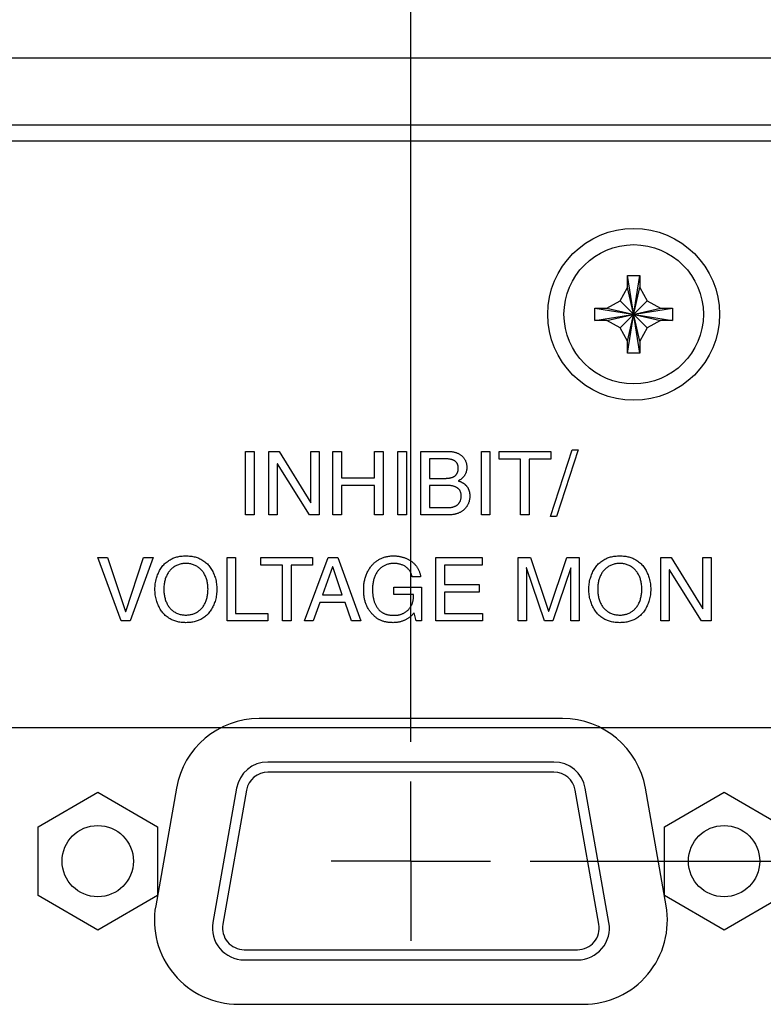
# Model space of a CAD drawing. Header units: inches. Extents: x 0 to 34, y 0 to 22.
# Tile 56 of 76: x 26.7 to 27.8, y 5.8 to 7.4. Entities that reach past the tile are written whole.
import ezdxf

# ---------------------------------------------------------------- set-up
doc = ezdxf.new("R2010")
doc.units = ezdxf.units.IN
doc.header["$LTSCALE"] = 1.87
doc.header["$MEASUREMENT"] = 0
doc.linetypes.add('CENTER', pattern=[0.6, 0.375, -0.075, 0.075, -0.075])
doc.layers.get('0').update_dxf_attribs({"linetype": 'CONTINUOUS'})
for name, color, linetype in [('DATUMCURVES', 7, 'CONTINUOUS'), ('DEFAULT_1', 7, 'CENTER'), ('DIMENSIONS', 7, 'CONTINUOUS')]:
    doc.layers.add(name, color=color, linetype=linetype)
doc.styles.get("Standard").update_dxf_attribs({"font": 'txt', "width": 0.8})
doc.dimstyles.new('DIMSTYLE_2', dxfattribs={"dimtxt": 0.125, "dimasz": 0.18, "dimexe": 0.18, "dimexo": 0.0625, "dimgap": 0.09, "dimtad": 0, "dimtih": 1, "dimtoh": 1, "dimzin": 4, "dimdsep": 46, "dimtxsty": 'STANDARD', "dimblk": '_FILLED', "dimblk1": '_FILLED', "dimblk2": '_FILLED', "dimcen": 0.09, "dimadec": 0, "dimazin": 0, "dimtp": 0.01, "dimtm": 0.01, "dimtfac": 1, "dimtofl": 0, "dimtmove": 0, "dimatfit": 3, "dimldrblk": '_FILLED', "dimfxl": 1, "dimtolj": 1, "dimtzin": 4, "dimarcsym": 0})

# ---------------------------------------------------------------- blocks, each defined once
blk = doc.blocks.new('_FILLED')
at = {"color": 0, "linetype": 'BYBLOCK'}
blk.add_solid([(0, 0), (-1, 0.1736), (-1, -0.1736)], dxfattribs=at)
blk = doc.blocks.new('*D25')
at = {"layer": 'DIMENSIONS', "color": 2, "linetype": 'CONTINUOUS'}
for p, q in [((30.4223, 7.2984), (31.2795, 7.2984)), ((31.1545, 7.2984), (31.1545, 6.9289)), ((31.1545, 6.2455), (31.1545, 6.4914)), ((26.2053, 6.2455), (31.2795, 6.2455))]:
    blk.add_line(p, q, dxfattribs=at)
at = {"layer": 'DIMENSIONS', "color": 2, "linetype": 'CONTINUOUS', "xscale": 0.18, "yscale": 0.18, "zscale": 0.18}
for p, rotation in [((31.1545, 7.2984), 90), ((31.1545, 6.2455), 270)]:
    blk.add_blockref('_FILLED', p, dxfattribs=dict(at, rotation=rotation))
at = {"layer": 'DIMENSIONS', "color": 2, "linetype": 'CONTINUOUS', "width": 0.8}
for s, p in [('1.05', (30.8545, 6.7414)), ('[', (30.8545, 6.5539)), (']', (31.3545, 6.5539)), ('26.7', (30.9545, 6.5539))]:
    blk.add_text(s, height=0.125, dxfattribs=at).set_placement(p)
blk = doc.blocks.new('*D29')
at = {"layer": 'DIMENSIONS', "color": 2, "linetype": 'CONTINUOUS'}
for p, q in [((26.1428, 6.308), (26.1428, 8.9234)), ((30.4598, 7.2609), (30.4598, 8.9234)), ((26.1428, 8.7984), (27.6476, 8.7984)), ((30.4598, 8.7984), (28.9976, 8.7984))]:
    blk.add_line(p, q, dxfattribs=at)
at = {"layer": 'DIMENSIONS', "color": 2, "linetype": 'CONTINUOUS', "xscale": 0.18, "yscale": 0.18, "zscale": 0.18, "rotation": 180}
blk.add_blockref('_FILLED', (26.1428, 8.7984), dxfattribs=at)
at = {"layer": 'DIMENSIONS', "color": 2, "linetype": 'CONTINUOUS', "xscale": 0.18, "yscale": 0.18, "zscale": 0.18}
blk.add_blockref('_FILLED', (30.4598, 8.7984), dxfattribs=at)
at = {"layer": 'DIMENSIONS', "color": 2, "linetype": 'CONTINUOUS', "width": 0.8}
for s, p in [('[', (28.2351, 8.7359)), (']', (28.8351, 8.7359)), ('4.32', (27.7101, 8.7359)), ('109.7', (28.3351, 8.7359))]:
    blk.add_text(s, height=0.125, dxfattribs=at).set_placement(p)
blk = doc.blocks.new('*D34')
at = {"layer": 'DIMENSIONS', "color": 2, "linetype": 'CONTINUOUS'}
for p, q in [((30.4223, 7.2984), (32.0848, 7.2984)), ((31.9598, 7.2984), (31.9598, 6.8759)), ((31.9598, 6.0355), (31.9598, 6.4384)), ((27.4554, 6.0355), (32.0848, 6.0355))]:
    blk.add_line(p, q, dxfattribs=at)
at = {"layer": 'DIMENSIONS', "color": 2, "linetype": 'CONTINUOUS', "xscale": 0.18, "yscale": 0.18, "zscale": 0.18}
for p, rotation in [((31.9598, 7.2984), 90), ((31.9598, 6.0355), 270)]:
    blk.add_blockref('_FILLED', p, dxfattribs=dict(at, rotation=rotation))
at = {"layer": 'DIMENSIONS', "color": 2, "linetype": 'CONTINUOUS', "width": 0.8}
for s, p in [('1.26', (31.6598, 6.6884)), ('[', (31.6598, 6.5009)), ('32.1', (31.7598, 6.5009)), (']', (32.1598, 6.5009))]:
    blk.add_text(s, height=0.125, dxfattribs=at).set_placement(p)
blk = doc.blocks.new('*D35')
at = {"layer": 'DIMENSIONS', "color": 2, "linetype": 'CONTINUOUS'}
for p, q in [((27.2678, 6.2231), (27.2678, 8.1734)), ((30.4598, 7.2609), (30.4598, 8.1734)), ((27.2678, 8.0484), (28.1831, 8.0484)), ((30.4598, 8.0484), (29.4331, 8.0484))]:
    blk.add_line(p, q, dxfattribs=at)
at = {"layer": 'DIMENSIONS', "color": 2, "linetype": 'CONTINUOUS', "xscale": 0.18, "yscale": 0.18, "zscale": 0.18, "rotation": 180}
blk.add_blockref('_FILLED', (27.2678, 8.0484), dxfattribs=at)
at = {"layer": 'DIMENSIONS', "color": 2, "linetype": 'CONTINUOUS', "xscale": 0.18, "yscale": 0.18, "zscale": 0.18}
blk.add_blockref('_FILLED', (30.4598, 8.0484), dxfattribs=at)
at = {"layer": 'DIMENSIONS', "color": 2, "linetype": 'CONTINUOUS', "width": 0.8}
for s, p in [('3.19', (28.2456, 7.9859)), ('[', (28.7706, 7.9859)), ('81.1', (28.8706, 7.9859)), (']', (29.2706, 7.9859))]:
    blk.add_text(s, height=0.125, dxfattribs=at).set_placement(p)

msp = doc.modelspace()

# ---------------------------------------------------------------- linework, layer by layer
at = {"color": 7, "linetype": 'CONTINUOUS'}
for p, q in [((25.8144, 7.29839), (30.35978, 7.29839)), ((30.34482, 7.19239), (25.65708, 7.19239)), ((27.60832, 6.95526), (27.60835, 6.95586)), ((27.60832, 6.93701), (27.60832, 6.95526)), ((27.60835, 6.83416), (27.6273, 6.95586)), ((27.6273, 6.83416), (27.60835, 6.95586)), ((27.6273, 6.95586), (27.62732, 6.95526)), ((27.62732, 6.95526), (27.62732, 6.93701)), ((27.59643, 6.9164), (27.60832, 6.93701)), ((27.60832, 6.85301), (27.62732, 6.93701)), ((27.62732, 6.85301), (27.60832, 6.93701)), ((27.62732, 6.93701), (27.63922, 6.9164)), ((27.55697, 6.90449), (27.55757, 6.90451)), ((27.55697, 6.90449), (27.67867, 6.88553)), ((27.55697, 6.88553), (27.67867, 6.90449)), ((27.55757, 6.90451), (27.57582, 6.90451)), ((27.57582, 6.90451), (27.59643, 6.9164)), ((27.57582, 6.90451), (27.65982, 6.88551)), ((27.57582, 6.88551), (27.65982, 6.90451)), ((27.59643, 6.87361), (27.63922, 6.9164)), ((27.59643, 6.9164), (27.63922, 6.87361)), ((27.63922, 6.9164), (27.65982, 6.90451)), ((27.65982, 6.90451), (27.67808, 6.90451)), ((27.67808, 6.90451), (27.67867, 6.90449)), ((27.55757, 6.88551), (27.55697, 6.88553)), ((27.57582, 6.88551), (27.55757, 6.88551)), ((27.59643, 6.87361), (27.57582, 6.88551)), ((27.60832, 6.85301), (27.59643, 6.87361)), ((27.63922, 6.87361), (27.62732, 6.85301)), ((27.65982, 6.88551), (27.63922, 6.87361)), ((27.67808, 6.88551), (27.65982, 6.88551)), ((27.67867, 6.88553), (27.67808, 6.88551)), ((27.60832, 6.83475), (27.60832, 6.85301)), ((27.62732, 6.85301), (27.62732, 6.83475)), ((27.60835, 6.83416), (27.60832, 6.83475)), ((27.62732, 6.83475), (27.6273, 6.83416)), ((27.49252, 6.19135), (27.0431, 6.19135)), ((27.49252, 6.17535), (27.0431, 6.17535)), ((26.99386, 6.15004), (26.95666, 5.93904)), ((27.00962, 6.14726), (26.97241, 5.93626)), ((27.5632, 5.93625), (27.526, 6.14725)), ((27.57896, 5.93903), (27.54176, 6.15003)), ((26.68206, 6.08965), (26.77581, 6.14377)), ((26.77581, 6.14377), (26.86956, 6.08965)), ((27.66606, 6.08963), (27.75981, 6.14376)), ((27.75981, 6.14376), (27.85356, 6.08963)), ((26.68206, 5.9814), (26.68206, 6.08965)), ((26.86956, 6.08965), (26.86956, 5.98139)), ((27.66606, 5.98138), (27.66606, 6.08963)), ((26.77581, 5.92727), (26.68206, 5.9814)), ((26.86956, 5.98139), (26.77581, 5.92727)), ((27.75981, 5.92725), (27.66606, 5.98138)), ((27.85356, 5.98138), (27.75981, 5.92725)), ((27.00589, 5.89635), (27.52972, 5.89635)), ((27.00589, 5.88035), (27.52972, 5.88035))]:
    msp.add_line(p, q, dxfattribs=at)
at = {"color": 3, "linetype": 'CONTINUOUS'}
for p, q in [((30.28683, 7.16697), (25.64251, 7.16704)), ((27.50619, 6.25951), (27.02943, 6.25952)), ((26.89944, 6.15044), (26.86681, 5.96544)), ((27.6688, 5.96543), (27.63619, 6.15043)), ((26.99681, 5.81052), (27.53881, 5.81051))]:
    msp.add_line(p, q, dxfattribs=at)
at = {"color": 7, "linetype": 'CONTINUOUS'}
for points in [[(27.60835, 6.95586), (27.61465, 6.95599), (27.62099, 6.95599), (27.6273, 6.95586)], [(27.55682, 6.89501), (27.55684, 6.89818), (27.55689, 6.90134), (27.55697, 6.90449)], [(27.67867, 6.90449), (27.67876, 6.90134), (27.67881, 6.89818), (27.67882, 6.89501)], [(27.55697, 6.88553), (27.55689, 6.88867), (27.55684, 6.89183), (27.55682, 6.89501)], [(27.67882, 6.89501), (27.67881, 6.89183), (27.67876, 6.88868), (27.67867, 6.88553)], [(27.6273, 6.83416), (27.62099, 6.83402), (27.61465, 6.83402), (27.60835, 6.83416)]]:
    msp.add_lwpolyline(points, dxfattribs=at)
for centre, radius in [((27.61782, 6.89501), 0.135), ((27.61782, 6.89501), 0.1095), ((26.77581, 6.03552), 0.056), ((27.75981, 6.03551), 0.056)]:
    msp.add_circle(centre, radius, dxfattribs=at)
at = {"color": 3, "linetype": 'CONTINUOUS'}
for centre, start, end in [((27.02943, 6.12752), 89.99914, 169.99914), ((27.50619, 6.12751), 9.99914, 89.99914), ((26.99681, 5.94252), 169.99914, 269.99914), ((27.53881, 5.94251), 269.99914, 9.99914)]:
    msp.add_arc(centre, 0.132, start, end, dxfattribs=at)
at = {"color": 7, "linetype": 'CONTINUOUS'}
for centre, radius, start, end in [((27.0431, 6.14135), 0.05, 89.99914, 169.99914), ((27.49252, 6.14135), 0.05, 9.99914, 89.99914), ((27.0431, 6.14135), 0.034, 89.99914, 169.99914), ((27.49252, 6.14135), 0.034, 9.99914, 89.99914), ((27.0059, 5.93035), 0.05, 169.99914, 269.99914), ((27.0059, 5.93035), 0.034, 169.99914, 269.99914), ((27.52972, 5.93035), 0.05, 269.99914, 9.99914), ((27.52972, 5.93035), 0.034, 269.99914, 9.99914)]:
    msp.add_arc(centre, radius, start, end, dxfattribs=at)
at = {"layer": 'DATUMCURVES', "color": 40, "linetype": 'CONTINUOUS'}
for p, q in [((27.00813, 6.57966), (27.00813, 6.67938)), ((27.00813, 6.67938), (27.0216, 6.67938)), ((27.0216, 6.67938), (27.0216, 6.57966)), ((27.04465, 6.57966), (27.04466, 6.67938)), ((27.04466, 6.67938), (27.06063, 6.67938)), ((27.06063, 6.67938), (27.11049, 6.59882)), ((27.11076, 6.59882), (27.11076, 6.67938)), ((27.11076, 6.67938), (27.12383, 6.67938)), ((27.12383, 6.67938), (27.12382, 6.57966)), ((27.14506, 6.57965), (27.14507, 6.67938)), ((27.14507, 6.67938), (27.15855, 6.67938)), ((27.15855, 6.67938), (27.15855, 6.63813)), ((27.21063, 6.63813), (27.21063, 6.67938)), ((27.21063, 6.67938), (27.2241, 6.67938)), ((27.2241, 6.67938), (27.2241, 6.57965)), ((27.24729, 6.57965), (27.24729, 6.67938)), ((27.24729, 6.67938), (27.26076, 6.67938)), ((27.26076, 6.67938), (27.26076, 6.57965)), ((27.28355, 6.57965), (27.28355, 6.67938)), ((27.28355, 6.67938), (27.32743, 6.67938)), ((27.37854, 6.57965), (27.37855, 6.67938)), ((27.37855, 6.67938), (27.39201, 6.67938)), ((27.39201, 6.67938), (27.39201, 6.57965)), ((27.40646, 6.66743), (27.40646, 6.67938)), ((27.40646, 6.67938), (27.48743, 6.67937)), ((27.48701, 6.57701), (27.52118, 6.68201)), ((27.48743, 6.67937), (27.48743, 6.66742)), ((27.53035, 6.68201), (27.49632, 6.57701)), ((27.52118, 6.68201), (27.53035, 6.68201)), ((27.05772, 6.66021), (27.05772, 6.57966)), ((27.05799, 6.66021), (27.05772, 6.66021)), ((27.10869, 6.57966), (27.05799, 6.66021)), ((27.29702, 6.66785), (27.29702, 6.63715)), ((27.32146, 6.66785), (27.29702, 6.66785)), ((27.4402, 6.66743), (27.40646, 6.66743)), ((27.4402, 6.57965), (27.4402, 6.66743)), ((27.45369, 6.66743), (27.45368, 6.57965)), ((27.48743, 6.66742), (27.45369, 6.66743)), ((27.15855, 6.63813), (27.21063, 6.63813)), ((27.15855, 6.62618), (27.15855, 6.57965)), ((27.21063, 6.62618), (27.15855, 6.62618)), ((27.21063, 6.57965), (27.21063, 6.62618)), ((27.29702, 6.63715), (27.32132, 6.63715)), ((27.29702, 6.62618), (27.29702, 6.59118)), ((27.32355, 6.62618), (27.29702, 6.62618)), ((27.11049, 6.59882), (27.11076, 6.59882)), ((27.0216, 6.57966), (27.00813, 6.57966)), ((27.05772, 6.57966), (27.04465, 6.57966)), ((27.12382, 6.57966), (27.10869, 6.57966)), ((27.15855, 6.57965), (27.14506, 6.57965)), ((27.2241, 6.57965), (27.21063, 6.57965)), ((27.26076, 6.57965), (27.24729, 6.57965)), ((27.32646, 6.57965), (27.28355, 6.57965)), ((27.29702, 6.59118), (27.32577, 6.59118)), ((27.39201, 6.57965), (27.37854, 6.57965)), ((27.45368, 6.57965), (27.4402, 6.57965)), ((27.49632, 6.57701), (27.48701, 6.57701)), ((26.81237, 6.41299), (26.77598, 6.51272)), ((26.77598, 6.51272), (26.79098, 6.51272)), ((26.79098, 6.51272), (26.81945, 6.42772)), ((26.81972, 6.42772), (26.84792, 6.51272)), ((26.86305, 6.51272), (26.82666, 6.41299)), ((26.84792, 6.51272), (26.86305, 6.51272)), ((26.97888, 6.41299), (26.97889, 6.51272)), ((26.97889, 6.51272), (26.99237, 6.51272)), ((26.99237, 6.51272), (26.99237, 6.42493)), ((27.03223, 6.50076), (27.03223, 6.51271)), ((27.03223, 6.51271), (27.1132, 6.51271)), ((27.06598, 6.50076), (27.03223, 6.50076)), ((27.06597, 6.41299), (27.06598, 6.50076)), ((27.07944, 6.50076), (27.07944, 6.41299)), ((27.1132, 6.50076), (27.07944, 6.50076)), ((27.10041, 6.41299), (27.13792, 6.51271)), ((27.1132, 6.51271), (27.1132, 6.50076)), ((27.13792, 6.51271), (27.1532, 6.51271)), ((27.1532, 6.51271), (27.18931, 6.41299)), ((27.30694, 6.41299), (27.30694, 6.51271)), ((27.30694, 6.51271), (27.37959, 6.51271)), ((27.32042, 6.50076), (27.32042, 6.47021)), ((27.37959, 6.50076), (27.32042, 6.50076)), ((27.37959, 6.51271), (27.37959, 6.50076)), ((27.43639, 6.41298), (27.43639, 6.51271)), ((27.43639, 6.51271), (27.45569, 6.51271)), ((27.45569, 6.51271), (27.48416, 6.4284)), ((27.48445, 6.4284), (27.51278, 6.51271)), ((27.51278, 6.51271), (27.53194, 6.51271)), ((27.53194, 6.51271), (27.53194, 6.41298)), ((27.66055, 6.41298), (27.66055, 6.51271)), ((27.66055, 6.51271), (27.67653, 6.51271)), ((27.67653, 6.51271), (27.72639, 6.43214)), ((27.72666, 6.43214), (27.72666, 6.5127)), ((27.72666, 6.5127), (27.73972, 6.5127)), ((27.73972, 6.5127), (27.73972, 6.41298)), ((27.14486, 6.49785), (27.1289, 6.45396)), ((27.14514, 6.49785), (27.14486, 6.49785)), ((27.15986, 6.45396), (27.14514, 6.49785)), ((27.44917, 6.49659), (27.44918, 6.49334)), ((27.44944, 6.49659), (27.44917, 6.49659)), ((27.44918, 6.49334), (27.44922, 6.48837)), ((27.44922, 6.48837), (27.44942, 6.47372)), ((27.4775, 6.41298), (27.44944, 6.49659)), ((27.51888, 6.49673), (27.49083, 6.41298)), ((27.51917, 6.49673), (27.51888, 6.49673)), ((27.51903, 6.48191), (27.51913, 6.48964)), ((27.51913, 6.48964), (27.51916, 6.49343)), ((27.51916, 6.49343), (27.51917, 6.49673)), ((27.67361, 6.49353), (27.67361, 6.41298)), ((27.67388, 6.49353), (27.67361, 6.49353)), ((27.72458, 6.41298), (27.67388, 6.49353)), ((27.28306, 6.48243), (27.27, 6.48243)), ((27.32042, 6.47021), (27.375, 6.47021)), ((27.375, 6.47021), (27.375, 6.45827)), ((27.44942, 6.47372), (27.44944, 6.47244)), ((27.44944, 6.47244), (27.44944, 6.47204)), ((27.44944, 6.47204), (27.44944, 6.41298)), ((27.51888, 6.47204), (27.51889, 6.47266)), ((27.51888, 6.41298), (27.51888, 6.47204)), ((27.51889, 6.47266), (27.51891, 6.47435)), ((27.51891, 6.47435), (27.51903, 6.48191)), ((27.1289, 6.45396), (27.15986, 6.45396)), ((27.24097, 6.4548), (27.24097, 6.46632)), ((27.24097, 6.46632), (27.28472, 6.46632)), ((27.27208, 6.4548), (27.24097, 6.4548)), ((27.28472, 6.46632), (27.28472, 6.41299)), ((27.32042, 6.45827), (27.32042, 6.42493)), ((27.375, 6.45827), (27.32042, 6.45827)), ((27.12472, 6.44201), (27.1143, 6.41299)), ((27.16473, 6.44201), (27.12472, 6.44201)), ((27.17459, 6.41299), (27.16473, 6.44201)), ((26.81945, 6.42772), (26.81972, 6.42772)), ((26.99237, 6.42493), (27.04292, 6.42493)), ((27.04292, 6.42493), (27.04292, 6.41299)), ((27.27598, 6.41299), (27.27278, 6.42591)), ((27.32042, 6.42493), (27.38055, 6.42493)), ((27.38055, 6.42493), (27.38055, 6.41298)), ((27.48416, 6.4284), (27.48445, 6.4284)), ((27.72639, 6.43214), (27.72666, 6.43214)), ((26.82666, 6.41299), (26.81237, 6.41299)), ((27.04292, 6.41299), (26.97888, 6.41299)), ((27.07944, 6.41299), (27.06597, 6.41299)), ((27.1143, 6.41299), (27.10041, 6.41299)), ((27.18931, 6.41299), (27.17459, 6.41299)), ((27.28472, 6.41299), (27.27598, 6.41299)), ((27.38055, 6.41298), (27.30694, 6.41299)), ((27.44944, 6.41298), (27.43639, 6.41298)), ((27.49083, 6.41298), (27.4775, 6.41298)), ((27.53194, 6.41298), (27.51888, 6.41298)), ((27.67361, 6.41298), (27.66055, 6.41298)), ((27.73972, 6.41298), (27.72458, 6.41298))]:
    msp.add_line(p, q, dxfattribs=at)
for points in [[(27.32743, 6.67938), (27.32858, 6.67936), (27.32971, 6.67932), (27.33081, 6.67924), (27.33189, 6.67913), (27.33295, 6.679), (27.33398, 6.67884), (27.33499, 6.67865), (27.33598, 6.67844), (27.33694, 6.67819), (27.33788, 6.67793), (27.33879, 6.67764), (27.33968, 6.67732), (27.34063, 6.67695), (27.34155, 6.67655), (27.34243, 6.67613), (27.34329, 6.67568), (27.34412, 6.67521), (27.34493, 6.67471), (27.3457, 6.6742), (27.34644, 6.67366), (27.34716, 6.67309), (27.34785, 6.67251), (27.34851, 6.67191), (27.3492, 6.67123), (27.34986, 6.67052), (27.35048, 6.6698), (27.35107, 6.66905), (27.35162, 6.66828), (27.35214, 6.66749), (27.35262, 6.66667), (27.35306, 6.66584), (27.35348, 6.66499), (27.35385, 6.66411), (27.35419, 6.66321), (27.35449, 6.6623), (27.35476, 6.66136), (27.35499, 6.6604), (27.35519, 6.65942), (27.35535, 6.65842), (27.35547, 6.65741), (27.35556, 6.65637), (27.35561, 6.65531), (27.35562, 6.65424), (27.35561, 6.65349), (27.35558, 6.65273), (27.35553, 6.65197), (27.35545, 6.6512), (27.35535, 6.65042), (27.35523, 6.64964), (27.35508, 6.64885), (27.35489, 6.64806), (27.35468, 6.64727), (27.35443, 6.64648), (27.35415, 6.64568), (27.35383, 6.64489), (27.35347, 6.64409), (27.35307, 6.6433), (27.35273, 6.64268), (27.35237, 6.64207), (27.35197, 6.64146), (27.35155, 6.64085), (27.3511, 6.64025), (27.35063, 6.63966), (27.35012, 6.63907), (27.34958, 6.6385), (27.349, 6.63793), (27.34846, 6.63743), (27.34789, 6.63693), (27.34729, 6.63645), (27.34667, 6.63598), (27.34601, 6.63551), (27.34533, 6.63506), (27.34462, 6.63463), (27.34387, 6.63421), (27.3431, 6.6338), (27.34229, 6.6334)], [(27.34216, 6.65326), (27.34215, 6.6538), (27.34213, 6.65434), (27.3421, 6.65486), (27.34205, 6.65538), (27.34199, 6.65588), (27.34191, 6.65638), (27.34182, 6.65686), (27.34172, 6.65734), (27.3416, 6.65781), (27.34147, 6.65826), (27.34132, 6.65871), (27.34116, 6.65915), (27.34099, 6.65957), (27.34079, 6.65999), (27.34059, 6.6604), (27.34036, 6.66079), (27.34012, 6.66118), (27.33988, 6.66154), (27.33963, 6.66188), (27.33936, 6.66222), (27.33907, 6.66255), (27.33878, 6.66287), (27.33846, 6.66318), (27.33813, 6.66347), (27.33779, 6.66377), (27.33743, 6.66405), (27.33706, 6.66432), (27.33667, 6.66458), (27.33626, 6.66483), (27.33584, 6.66507), (27.3354, 6.6653), (27.33495, 6.66553), (27.33448, 6.66574), (27.33399, 6.66594), (27.33349, 6.66614), (27.333, 6.66631), (27.33249, 6.66647), (27.33197, 6.66663), (27.33143, 6.66677), (27.33088, 6.66691), (27.33031, 6.66704), (27.32973, 6.66716), (27.32913, 6.66727), (27.32851, 6.66737), (27.32788, 6.66746), (27.32723, 6.66754), (27.32657, 6.66761), (27.32589, 6.66767), (27.32519, 6.66773), (27.32448, 6.66777), (27.32375, 6.6678), (27.323, 6.66783), (27.32224, 6.66784), (27.32146, 6.66785)], [(27.32132, 6.63715), (27.32199, 6.63716), (27.32264, 6.63717), (27.32329, 6.63719), (27.32392, 6.63721), (27.32455, 6.63724), (27.32517, 6.63728), (27.32577, 6.63733), (27.32637, 6.63739), (27.32696, 6.63745), (27.32754, 6.63752), (27.32811, 6.6376), (27.32867, 6.63769), (27.32922, 6.63779), (27.32976, 6.6379), (27.33029, 6.63801), (27.33081, 6.63813), (27.33132, 6.63827), (27.33181, 6.63841), (27.3323, 6.63856), (27.33278, 6.63872), (27.33325, 6.63889), (27.3337, 6.63907), (27.33415, 6.63926), (27.33458, 6.63946), (27.335, 6.63968), (27.33541, 6.6399), (27.33581, 6.64013), (27.3362, 6.64037), (27.33658, 6.64062), (27.33695, 6.64089), (27.3373, 6.64116), (27.33764, 6.64145), (27.33797, 6.64175), (27.33829, 6.64206), (27.3386, 6.64238), (27.3389, 6.64271), (27.33918, 6.64305), (27.33945, 6.64341), (27.33971, 6.64378), (27.33995, 6.64416), (27.34019, 6.64455), (27.34041, 6.64496), (27.34062, 6.64537), (27.34081, 6.64581), (27.34099, 6.64625), (27.34116, 6.64671), (27.34132, 6.64718), (27.34146, 6.64766), (27.34159, 6.64816), (27.34171, 6.64867), (27.34181, 6.64919), (27.3419, 6.64973), (27.34198, 6.65028), (27.34204, 6.65085), (27.34209, 6.65143), (27.34213, 6.65203), (27.34215, 6.65264), (27.34216, 6.65326)], [(27.32577, 6.59118), (27.32672, 6.59119), (27.32764, 6.59123), (27.32854, 6.59128), (27.32942, 6.59136), (27.33028, 6.59146), (27.33112, 6.59158), (27.33194, 6.59172), (27.33273, 6.59188), (27.3335, 6.59206), (27.33425, 6.59226), (27.33498, 6.59248), (27.33569, 6.59272), (27.33638, 6.59297), (27.33704, 6.59325), (27.33769, 6.59355), (27.33831, 6.59386), (27.33891, 6.59419), (27.33949, 6.59454), (27.34004, 6.59491), (27.34058, 6.59529), (27.34109, 6.59569), (27.34158, 6.59611), (27.34205, 6.59654), (27.3425, 6.59699), (27.34292, 6.59746), (27.34333, 6.59794), (27.34371, 6.59845), (27.34407, 6.59897), (27.34441, 6.5995), (27.34473, 6.60006), (27.34502, 6.60063), (27.3453, 6.60123), (27.34555, 6.60184), (27.34578, 6.60248), (27.34599, 6.60313), (27.34618, 6.60379), (27.34634, 6.60447), (27.34649, 6.60516), (27.34661, 6.60586), (27.34671, 6.60656), (27.34678, 6.60727), (27.34684, 6.60797), (27.34687, 6.60868), (27.34687, 6.60938), (27.34686, 6.61012), (27.34681, 6.61085), (27.34675, 6.61157), (27.34665, 6.61228), (27.34653, 6.61297), (27.34639, 6.61365), (27.34623, 6.61432), (27.34604, 6.61497), (27.34583, 6.6156), (27.3456, 6.61621), (27.34534, 6.6168), (27.34507, 6.61737), (27.34477, 6.61792), (27.34446, 6.61844), (27.34412, 6.61894), (27.34377, 6.61941), (27.3434, 6.61986), (27.34301, 6.62029), (27.3426, 6.6207), (27.34218, 6.62109), (27.34174, 6.62146), (27.34128, 6.62181), (27.34081, 6.62214), (27.34033, 6.62245), (27.33983, 6.62275), (27.33932, 6.62304), (27.33865, 6.62339), (27.33795, 6.62371), (27.33723, 6.62401), (27.3365, 6.62429), (27.33575, 6.62454), (27.33499, 6.62477), (27.33421, 6.62499), (27.33342, 6.62518), (27.33263, 6.62535), (27.33182, 6.62551), (27.331, 6.62565), (27.33018, 6.62577), (27.32936, 6.62587), (27.32853, 6.62596), (27.3277, 6.62603), (27.32686, 6.62608), (27.32603, 6.62613), (27.3252, 6.62616), (27.32437, 6.62618), (27.32355, 6.62618)], [(27.34229, 6.6334), (27.3433, 6.63299), (27.34384, 6.63277), (27.34438, 6.63254), (27.34494, 6.6323), (27.34551, 6.63205), (27.34609, 6.63178), (27.34667, 6.6315), (27.34727, 6.63121), (27.34786, 6.6309), (27.34836, 6.63062), (27.34887, 6.63034), (27.34937, 6.63004), (27.34987, 6.62973), (27.35037, 6.6294), (27.35087, 6.62906), (27.35136, 6.6287), (27.35186, 6.62833), (27.35234, 6.62794), (27.35282, 6.62753), (27.3533, 6.62711), (27.35376, 6.62667), (27.35416, 6.62627), (27.35454, 6.62587), (27.35492, 6.62544), (27.35529, 6.62501), (27.35565, 6.62455), (27.35601, 6.62408), (27.35635, 6.6236), (27.35668, 6.6231), (27.35701, 6.62258), (27.35732, 6.62205), (27.35762, 6.6215), (27.3579, 6.62093), (27.35818, 6.62034), (27.35844, 6.61973), (27.35864, 6.61922), (27.35884, 6.61869), (27.35902, 6.61815), (27.35919, 6.6176), (27.35936, 6.61703), (27.35951, 6.61645), (27.35965, 6.61586), (27.35977, 6.61525), (27.35989, 6.61463), (27.35999, 6.61399), (27.36008, 6.61333), (27.36016, 6.61267), (27.36023, 6.61198), (27.36028, 6.61129), (27.36031, 6.61057), (27.36033, 6.60984), (27.36034, 6.6091)], [(27.36034, 6.6091), (27.36033, 6.6081), (27.36028, 6.60711), (27.3602, 6.60613), (27.3601, 6.60516), (27.35996, 6.6042), (27.35979, 6.60325), (27.35959, 6.6023), (27.35937, 6.60137), (27.35911, 6.60045), (27.35882, 6.59954), (27.3585, 6.59864), (27.35815, 6.59776), (27.35778, 6.59689), (27.35737, 6.59603), (27.35693, 6.59519), (27.35646, 6.59437), (27.35597, 6.59356), (27.35544, 6.59276), (27.35489, 6.59199), (27.35431, 6.59123), (27.35369, 6.59049), (27.35305, 6.58977), (27.35238, 6.58907), (27.35168, 6.58839), (27.35104, 6.5878), (27.35037, 6.58723), (27.34968, 6.58667), (27.34896, 6.58614), (27.34823, 6.58562), (27.34747, 6.58512), (27.34669, 6.58464), (27.34588, 6.58418), (27.34506, 6.58374), (27.34421, 6.58332), (27.34334, 6.58292), (27.34245, 6.58254), (27.34154, 6.58218), (27.3406, 6.58184), (27.33964, 6.58153), (27.33866, 6.58124), (27.33766, 6.58097), (27.33664, 6.58072), (27.33559, 6.5805), (27.33453, 6.58031), (27.33344, 6.58014), (27.33233, 6.57999), (27.3312, 6.57987), (27.33005, 6.57978), (27.32887, 6.57971), (27.32768, 6.57967), (27.32646, 6.57965)], [(26.91431, 6.41035), (26.91242, 6.41038), (26.91053, 6.41047), (26.90866, 6.41061), (26.90682, 6.41081), (26.90501, 6.41106), (26.90325, 6.41136), (26.90153, 6.41172), (26.89987, 6.41212), (26.89827, 6.41257), (26.89672, 6.41307), (26.89522, 6.41362), (26.89377, 6.4142), (26.89237, 6.41483), (26.89101, 6.41551), (26.88933, 6.41642), (26.88772, 6.4174), (26.88618, 6.41843), (26.88469, 6.41952), (26.88327, 6.42067), (26.88192, 6.42187), (26.88062, 6.42311), (26.87939, 6.42441), (26.87821, 6.42574), (26.8771, 6.42712), (26.87604, 6.42853), (26.87495, 6.43013), (26.87392, 6.43176), (26.87297, 6.43342), (26.87208, 6.43511), (26.87126, 6.43683), (26.8705, 6.43856), (26.8698, 6.44031), (26.86916, 6.44206), (26.86858, 6.44381), (26.86806, 6.44557), (26.86748, 6.44775), (26.867, 6.44993), (26.86659, 6.45209), (26.86626, 6.45425), (26.86601, 6.45641), (26.86584, 6.45856), (26.86573, 6.4607), (26.8657, 6.46285), (26.86573, 6.465), (26.86584, 6.46715), (26.86601, 6.4693), (26.86626, 6.47145), (26.86659, 6.47361), (26.867, 6.47578), (26.86748, 6.47795), (26.86806, 6.48014), (26.86858, 6.48189), (26.86916, 6.48365), (26.8698, 6.4854), (26.8705, 6.48715), (26.87126, 6.48888), (26.87208, 6.4906), (26.87297, 6.49229), (26.87393, 6.49395), (26.87495, 6.49558), (26.87604, 6.49718), (26.8771, 6.49859), (26.87821, 6.49996), (26.87939, 6.50129), (26.88062, 6.50258), (26.88192, 6.50383), (26.88328, 6.50502), (26.8847, 6.50617), (26.88618, 6.50726), (26.88772, 6.50829), (26.88933, 6.50926), (26.89101, 6.51018), (26.89237, 6.51085), (26.89377, 6.51148), (26.89522, 6.51207), (26.89672, 6.51262), (26.89827, 6.51312), (26.89987, 6.51358), (26.90153, 6.51398), (26.90325, 6.51434), (26.90501, 6.51464), (26.90682, 6.5149), (26.90867, 6.51509), (26.91053, 6.51524), (26.91242, 6.51532), (26.91431, 6.51535)], [(26.91431, 6.51535), (26.9162, 6.51532), (26.91809, 6.51524), (26.91995, 6.51509), (26.9218, 6.51489), (26.9236, 6.51464), (26.92537, 6.51434), (26.92708, 6.51398), (26.92874, 6.51358), (26.93035, 6.51312), (26.93189, 6.51262), (26.93339, 6.51207), (26.93484, 6.51148), (26.93625, 6.51085), (26.93761, 6.51018), (26.93928, 6.50926), (26.94089, 6.50829), (26.94244, 6.50725), (26.94392, 6.50616), (26.94534, 6.50502), (26.9467, 6.50383), (26.94799, 6.50258), (26.94923, 6.50129), (26.9504, 6.49996), (26.95152, 6.49859), (26.95257, 6.49718), (26.95367, 6.49558), (26.95469, 6.49395), (26.95565, 6.49229), (26.95653, 6.4906), (26.95736, 6.48888), (26.95812, 6.48715), (26.95882, 6.4854), (26.95946, 6.48365), (26.96004, 6.48189), (26.96056, 6.48014), (26.96113, 6.47795), (26.96162, 6.47578), (26.96203, 6.47361), (26.96236, 6.47145), (26.96261, 6.46929), (26.96278, 6.46714), (26.96289, 6.465), (26.96292, 6.46285), (26.96289, 6.4607), (26.96278, 6.45856), (26.96261, 6.45641), (26.96236, 6.45425), (26.96203, 6.45209), (26.96162, 6.44992), (26.96113, 6.44775), (26.96056, 6.44557), (26.96004, 6.44381), (26.95946, 6.44206), (26.95882, 6.4403), (26.95812, 6.43856), (26.95736, 6.43683), (26.95653, 6.43511), (26.95564, 6.43342), (26.95469, 6.43176), (26.95366, 6.43012), (26.95257, 6.42853), (26.95152, 6.42712), (26.9504, 6.42574), (26.94923, 6.42441), (26.94799, 6.42311), (26.9467, 6.42187), (26.94534, 6.42067), (26.94392, 6.41952), (26.94244, 6.41843), (26.94089, 6.4174), (26.93928, 6.41642), (26.93761, 6.41551), (26.93624, 6.41483), (26.93484, 6.4142), (26.93339, 6.41362), (26.93189, 6.41307), (26.93034, 6.41257), (26.92874, 6.41212), (26.92708, 6.41172), (26.92537, 6.41136), (26.9236, 6.41106), (26.92179, 6.41081), (26.91995, 6.41061), (26.91808, 6.41047), (26.9162, 6.41038), (26.91431, 6.41035)], [(27.19361, 6.46368), (27.19363, 6.4652), (27.19368, 6.46673), (27.19378, 6.46827), (27.19392, 6.4698), (27.19409, 6.47134), (27.1943, 6.47288), (27.19456, 6.47442), (27.19485, 6.47595), (27.19518, 6.47747), (27.19555, 6.47899), (27.19596, 6.48051), (27.19642, 6.48201), (27.19691, 6.4835), (27.19744, 6.48497), (27.19802, 6.48643), (27.19863, 6.48788), (27.19928, 6.4893), (27.19998, 6.49071), (27.20072, 6.49209), (27.2015, 6.49345), (27.20232, 6.49479), (27.20318, 6.4961), (27.20409, 6.49738), (27.20503, 6.49863), (27.20582, 6.49961), (27.20664, 6.50056), (27.20748, 6.5015), (27.20835, 6.50241), (27.20925, 6.5033), (27.21017, 6.50416), (27.21112, 6.505), (27.2121, 6.50581), (27.21311, 6.5066), (27.21415, 6.50736), (27.21521, 6.50808), (27.2163, 6.50878), (27.21742, 6.50945), (27.21857, 6.51009), (27.21974, 6.51069), (27.22095, 6.51127), (27.22218, 6.51181), (27.22344, 6.51231), (27.22473, 6.51278), (27.22605, 6.51321), (27.2274, 6.51361), (27.22878, 6.51396), (27.23018, 6.51428), (27.23161, 6.51456), (27.23308, 6.5148), (27.23457, 6.51499), (27.23609, 6.51515), (27.23764, 6.51526), (27.23922, 6.51533), (27.24083, 6.51535)], [(27.24083, 6.51535), (27.24185, 6.51534), (27.24287, 6.51531), (27.24389, 6.51525), (27.24492, 6.51518), (27.24595, 6.51509), (27.24697, 6.51497), (27.248, 6.51483), (27.24903, 6.51468), (27.25005, 6.5145), (27.25107, 6.51429), (27.25209, 6.51407), (27.25311, 6.51383), (27.25412, 6.51356), (27.25512, 6.51328), (27.25612, 6.51297), (27.25712, 6.51264), (27.2581, 6.51229), (27.25908, 6.51191), (27.26005, 6.51152), (27.26101, 6.5111), (27.26196, 6.51066), (27.2629, 6.5102), (27.26382, 6.50972), (27.26474, 6.50921), (27.26564, 6.50869), (27.26653, 6.50814), (27.2674, 6.50757), (27.26826, 6.50698), (27.2691, 6.50636), (27.26992, 6.50572), (27.27073, 6.50506), (27.27152, 6.50438), (27.27229, 6.50368), (27.27305, 6.50295), (27.27378, 6.5022), (27.27449, 6.50143), (27.27518, 6.50064), (27.27584, 6.49982), (27.27649, 6.49898), (27.27711, 6.49812), (27.2777, 6.49723), (27.27827, 6.49632), (27.27882, 6.49539), (27.27933, 6.49444), (27.27982, 6.49346), (27.28028, 6.49246), (27.28072, 6.49144), (27.28112, 6.4904), (27.28149, 6.48933), (27.28184, 6.48824), (27.28215, 6.48712), (27.28242, 6.48598), (27.28267, 6.48482), (27.28288, 6.48364), (27.28306, 6.48243)], [(27.59598, 6.41034), (27.59408, 6.41037), (27.5922, 6.41046), (27.59033, 6.4106), (27.58849, 6.4108), (27.58668, 6.41105), (27.58491, 6.41135), (27.5832, 6.41171), (27.58154, 6.41211), (27.57994, 6.41256), (27.57839, 6.41306), (27.57689, 6.41361), (27.57544, 6.41419), (27.57404, 6.41482), (27.57267, 6.4155), (27.571, 6.41641), (27.56939, 6.41739), (27.56784, 6.41842), (27.56636, 6.41951), (27.56494, 6.42066), (27.56358, 6.42186), (27.56229, 6.4231), (27.56105, 6.4244), (27.55988, 6.42573), (27.55876, 6.42711), (27.55771, 6.42852), (27.55662, 6.43012), (27.55559, 6.43175), (27.55464, 6.43341), (27.55375, 6.4351), (27.55292, 6.43682), (27.55216, 6.43855), (27.55147, 6.44029), (27.55083, 6.44205), (27.55025, 6.4438), (27.54973, 6.44556), (27.54915, 6.44774), (27.54866, 6.44992), (27.54826, 6.45208), (27.54793, 6.45424), (27.54768, 6.4564), (27.5475, 6.45855), (27.5474, 6.46069), (27.54737, 6.46284), (27.5474, 6.46499), (27.5475, 6.46714), (27.54768, 6.46929), (27.54793, 6.47144), (27.54826, 6.4736), (27.54866, 6.47577), (27.54915, 6.47794), (27.54973, 6.48013), (27.55025, 6.48188), (27.55083, 6.48364), (27.55147, 6.48539), (27.55216, 6.48714), (27.55293, 6.48887), (27.55375, 6.49059), (27.55464, 6.49228), (27.55559, 6.49394), (27.55662, 6.49557), (27.55771, 6.49717), (27.55877, 6.49858), (27.55988, 6.49995), (27.56105, 6.50128), (27.56229, 6.50257), (27.56359, 6.50382), (27.56494, 6.50501), (27.56636, 6.50615), (27.56785, 6.50725), (27.56939, 6.50828), (27.571, 6.50925), (27.57268, 6.51017), (27.57404, 6.51084), (27.57544, 6.51147), (27.57689, 6.51206), (27.57839, 6.51261), (27.57994, 6.51311), (27.58154, 6.51357), (27.5832, 6.51397), (27.58492, 6.51433), (27.58668, 6.51463), (27.58849, 6.51489), (27.59033, 6.51508), (27.5922, 6.51523), (27.59409, 6.51531), (27.59598, 6.51534)], [(27.59598, 6.51534), (27.59787, 6.51531), (27.59975, 6.51523), (27.60162, 6.51508), (27.60346, 6.51488), (27.60527, 6.51463), (27.60704, 6.51433), (27.60875, 6.51397), (27.61041, 6.51357), (27.61201, 6.51311), (27.61356, 6.51261), (27.61506, 6.51206), (27.61651, 6.51147), (27.61791, 6.51084), (27.61927, 6.51017), (27.62095, 6.50925), (27.62256, 6.50828), (27.6241, 6.50724), (27.62559, 6.50615), (27.62701, 6.50501), (27.62836, 6.50382), (27.62966, 6.50257), (27.63089, 6.50128), (27.63207, 6.49995), (27.63318, 6.49858), (27.63424, 6.49717), (27.63533, 6.49557), (27.63636, 6.49394), (27.63731, 6.49228), (27.6382, 6.49059), (27.63903, 6.48887), (27.63979, 6.48714), (27.64049, 6.48539), (27.64113, 6.48364), (27.6417, 6.48188), (27.64223, 6.48013), (27.6428, 6.47794), (27.64329, 6.47577), (27.6437, 6.4736), (27.64403, 6.47144), (27.64428, 6.46928), (27.64445, 6.46713), (27.64455, 6.46499), (27.64459, 6.46284), (27.64455, 6.46069), (27.64445, 6.45855), (27.64428, 6.4564), (27.64403, 6.45424), (27.6437, 6.45208), (27.64329, 6.44991), (27.6428, 6.44774), (27.64223, 6.44556), (27.6417, 6.4438), (27.64112, 6.44205), (27.64049, 6.44029), (27.63979, 6.43855), (27.63903, 6.43682), (27.6382, 6.4351), (27.63731, 6.43341), (27.63636, 6.43175), (27.63533, 6.43011), (27.63424, 6.42852), (27.63318, 6.42711), (27.63207, 6.42573), (27.63089, 6.4244), (27.62966, 6.4231), (27.62836, 6.42186), (27.62701, 6.42066), (27.62559, 6.41951), (27.6241, 6.41842), (27.62256, 6.41739), (27.62095, 6.41641), (27.61927, 6.4155), (27.61791, 6.41482), (27.61651, 6.41419), (27.61506, 6.4136), (27.61356, 6.41306), (27.61201, 6.41256), (27.61041, 6.41211), (27.60875, 6.41171), (27.60704, 6.41135), (27.60527, 6.41105), (27.60346, 6.4108), (27.60162, 6.4106), (27.59975, 6.41046), (27.59787, 6.41037), (27.59598, 6.41034)], [(26.91431, 6.50341), (26.91278, 6.50337), (26.91125, 6.50328), (26.90973, 6.50312), (26.90823, 6.5029), (26.90674, 6.50262), (26.90528, 6.50228), (26.90384, 6.50188), (26.90244, 6.50143), (26.90107, 6.50092), (26.89974, 6.50035), (26.89846, 6.49974), (26.89722, 6.49906), (26.89602, 6.49834), (26.89487, 6.49757), (26.89376, 6.49675), (26.89269, 6.49587), (26.89166, 6.49496), (26.89068, 6.49399), (26.88973, 6.49298), (26.88882, 6.49193), (26.88795, 6.49083), (26.88712, 6.4897), (26.88633, 6.48852), (26.88558, 6.48729), (26.88487, 6.48603), (26.8842, 6.48472), (26.88358, 6.48338), (26.883, 6.48199), (26.88246, 6.48056), (26.88196, 6.47909), (26.88152, 6.47758), (26.88112, 6.47604), (26.88076, 6.47446), (26.88045, 6.47285), (26.88019, 6.47122), (26.87997, 6.46957), (26.8798, 6.46791), (26.87968, 6.46623), (26.87961, 6.46454), (26.87959, 6.46285), (26.87961, 6.46116), (26.87968, 6.45947), (26.8798, 6.4578), (26.87997, 6.45613), (26.88019, 6.45448), (26.88045, 6.45285), (26.88076, 6.45124), (26.88112, 6.44967), (26.88152, 6.44812), (26.88196, 6.44661), (26.88246, 6.44514), (26.88299, 6.44371), (26.88358, 6.44233), (26.8842, 6.44098), (26.88487, 6.43968), (26.88558, 6.43841), (26.88633, 6.43719), (26.88712, 6.43601), (26.88795, 6.43487), (26.88882, 6.43377), (26.88973, 6.43272), (26.89068, 6.43171), (26.89166, 6.43074), (26.89269, 6.42982), (26.89376, 6.42895), (26.89487, 6.42812), (26.89602, 6.42735), (26.89722, 6.42662), (26.89846, 6.42595), (26.89974, 6.42533), (26.90107, 6.42477), (26.90244, 6.42426), (26.90384, 6.42381), (26.90528, 6.42341), (26.90674, 6.42307), (26.90823, 6.4228), (26.90973, 6.42258), (26.91125, 6.42242), (26.91278, 6.42233), (26.91431, 6.4223), (26.91584, 6.42233)], [(26.91584, 6.42233), (26.91721, 6.42241), (26.91858, 6.42254), (26.91994, 6.42273), (26.92128, 6.42296), (26.92261, 6.42324), (26.92391, 6.42356), (26.9252, 6.42394), (26.92645, 6.42436), (26.92768, 6.42482), (26.92887, 6.42533), (26.93004, 6.42589), (26.93117, 6.4265), (26.93227, 6.42714), (26.93333, 6.42783), (26.93435, 6.42857), (26.93534, 6.42934), (26.9363, 6.43015), (26.93722, 6.431), (26.93811, 6.43189), (26.93897, 6.43281), (26.93979, 6.43377), (26.94066, 6.43487), (26.94149, 6.43601), (26.94229, 6.43719), (26.94304, 6.43841), (26.94375, 6.43967), (26.94441, 6.44098), (26.94504, 6.44233), (26.94562, 6.44371), (26.94616, 6.44514), (26.94665, 6.44661), (26.9471, 6.44812), (26.9475, 6.44967), (26.94786, 6.45124), (26.94817, 6.45285), (26.94843, 6.45448), (26.94865, 6.45613), (26.94881, 6.45779), (26.94893, 6.45947), (26.94901, 6.46116), (26.94903, 6.46285), (26.94901, 6.46454), (26.94893, 6.46623), (26.94881, 6.4679), (26.94865, 6.46957), (26.94843, 6.47122), (26.94817, 6.47285), (26.94786, 6.47446), (26.9475, 6.47603), (26.9471, 6.47758), (26.94665, 6.47909), (26.94616, 6.48056), (26.94562, 6.48199), (26.94504, 6.48338), (26.94441, 6.48472), (26.94375, 6.48603), (26.94304, 6.48729), (26.94229, 6.48851), (26.94149, 6.4897), (26.94066, 6.49083), (26.93979, 6.49193), (26.93889, 6.49298), (26.93794, 6.49399), (26.93695, 6.49496), (26.93592, 6.49587), (26.93485, 6.49674), (26.93374, 6.49757), (26.93259, 6.49834), (26.9314, 6.49906), (26.93016, 6.49973), (26.92887, 6.50035), (26.92755, 6.50092), (26.92618, 6.50143), (26.92477, 6.50188), (26.92334, 6.50228), (26.92187, 6.50262), (26.92039, 6.5029), (26.91888, 6.50312), (26.91737, 6.50328), (26.91584, 6.50337), (26.91431, 6.50341)], [(27.27, 6.48243), (27.26969, 6.48359), (27.26935, 6.48471), (27.26897, 6.48579), (27.26857, 6.48683), (27.26815, 6.48783), (27.26769, 6.48879), (27.26721, 6.48971), (27.2667, 6.49059), (27.26617, 6.49143), (27.26562, 6.49224), (27.26504, 6.49302), (27.26438, 6.49383), (27.2637, 6.4946), (27.263, 6.49533), (27.26227, 6.49602), (27.26153, 6.49668), (27.26077, 6.4973), (27.25999, 6.49788), (27.2592, 6.49843), (27.25839, 6.49894), (27.25757, 6.49943), (27.25646, 6.50002), (27.25534, 6.50056), (27.25419, 6.50105), (27.25304, 6.50149), (27.25187, 6.50187), (27.2507, 6.50221), (27.24952, 6.50251), (27.24834, 6.50276), (27.24716, 6.50296), (27.24597, 6.50313), (27.24479, 6.50326), (27.24362, 6.50335), (27.24245, 6.5034), (27.24129, 6.50342), (27.24014, 6.5034), (27.23882, 6.50334), (27.23752, 6.50324), (27.23624, 6.5031), (27.23498, 6.50291), (27.23374, 6.50268), (27.23252, 6.50241), (27.23133, 6.50209), (27.23015, 6.50173), (27.229, 6.50133), (27.22787, 6.50088), (27.22677, 6.50039), (27.22569, 6.49985), (27.22463, 6.49927), (27.2236, 6.49864), (27.22259, 6.49797), (27.22161, 6.49725), (27.22065, 6.49649), (27.21973, 6.49568), (27.21882, 6.49483), (27.21795, 6.49393), (27.2171, 6.49299), (27.21632, 6.49204), (27.21556, 6.49105), (27.21483, 6.49003), (27.21413, 6.48896), (27.21346, 6.48785), (27.21282, 6.4867), (27.21221, 6.4855), (27.21164, 6.48427), (27.21109, 6.483), (27.21058, 6.48169), (27.21011, 6.48034), (27.20967, 6.47895), (27.20927, 6.47753), (27.20891, 6.47606), (27.20859, 6.47456), (27.2083, 6.47302), (27.20806, 6.47144), (27.20786, 6.46982), (27.2077, 6.46817), (27.20759, 6.46648), (27.20752, 6.46475), (27.2075, 6.46299)], [(27.59598, 6.5034), (27.59445, 6.50336), (27.59292, 6.50327), (27.5914, 6.50311), (27.5899, 6.50289), (27.58841, 6.50261), (27.58695, 6.50227), (27.58551, 6.50187), (27.58411, 6.50142), (27.58274, 6.50091), (27.58141, 6.50034), (27.58012, 6.49973), (27.57889, 6.49905), (27.57769, 6.49833), (27.57654, 6.49756), (27.57543, 6.49673), (27.57436, 6.49586), (27.57333, 6.49495), (27.57234, 6.49398), (27.5714, 6.49297), (27.57049, 6.49192), (27.56962, 6.49082), (27.56879, 6.48969), (27.568, 6.48851), (27.56725, 6.48728), (27.56654, 6.48602), (27.56587, 6.48471), (27.56524, 6.48337), (27.56466, 6.48198), (27.56413, 6.48055), (27.56363, 6.47908), (27.56319, 6.47757), (27.56278, 6.47603), (27.56243, 6.47445), (27.56212, 6.47284), (27.56186, 6.47121), (27.56164, 6.46956), (27.56147, 6.4679), (27.56135, 6.46622), (27.56128, 6.46453), (27.56126, 6.46284), (27.56128, 6.46115), (27.56135, 6.45946), (27.56147, 6.45779), (27.56164, 6.45612), (27.56186, 6.45447), (27.56212, 6.45284), (27.56243, 6.45123), (27.56278, 6.44966), (27.56318, 6.44811), (27.56363, 6.4466), (27.56413, 6.44513), (27.56466, 6.4437), (27.56524, 6.44232), (27.56587, 6.44097), (27.56654, 6.43966), (27.56725, 6.4384), (27.568, 6.43718), (27.56879, 6.436), (27.56962, 6.43486), (27.57049, 6.43376), (27.5714, 6.43271), (27.57234, 6.4317), (27.57333, 6.43073), (27.57436, 6.42981), (27.57543, 6.42894), (27.57654, 6.42811), (27.57769, 6.42734), (27.57888, 6.42661), (27.58012, 6.42594), (27.58141, 6.42532), (27.58274, 6.42476), (27.5841, 6.42425), (27.58551, 6.4238), (27.58695, 6.4234), (27.58841, 6.42306), (27.5899, 6.42279), (27.5914, 6.42257), (27.59292, 6.42241), (27.59445, 6.42232), (27.59598, 6.42229), (27.59751, 6.42232)], [(27.59751, 6.42232), (27.59888, 6.4224), (27.60025, 6.42253), (27.6016, 6.42271), (27.60295, 6.42295), (27.60427, 6.42323), (27.60558, 6.42355), (27.60686, 6.42393), (27.60812, 6.42435), (27.60935, 6.42481), (27.61054, 6.42532), (27.61171, 6.42588), (27.61284, 6.42649), (27.61394, 6.42713), (27.615, 6.42782), (27.61602, 6.42856), (27.61701, 6.42933), (27.61797, 6.43014), (27.61889, 6.43099), (27.61978, 6.43188), (27.62064, 6.4328), (27.62146, 6.43376), (27.62233, 6.43486), (27.62316, 6.436), (27.62395, 6.43718), (27.6247, 6.4384), (27.62541, 6.43966), (27.62608, 6.44097), (27.62671, 6.44232), (27.62729, 6.4437), (27.62783, 6.44513), (27.62832, 6.4466), (27.62877, 6.44811), (27.62917, 6.44965), (27.62953, 6.45123), (27.62984, 6.45284), (27.6301, 6.45447), (27.63031, 6.45612), (27.63048, 6.45778), (27.6306, 6.45946), (27.63068, 6.46115), (27.6307, 6.46284), (27.63068, 6.46453), (27.6306, 6.46622), (27.63048, 6.46789), (27.63031, 6.46956), (27.6301, 6.47121), (27.62984, 6.47284), (27.62953, 6.47445), (27.62917, 6.47602), (27.62877, 6.47757), (27.62832, 6.47908), (27.62783, 6.48055), (27.62729, 6.48198), (27.62671, 6.48336), (27.62608, 6.48471), (27.62541, 6.48602), (27.6247, 6.48728), (27.62395, 6.4885), (27.62316, 6.48969), (27.62233, 6.49082), (27.62146, 6.49192), (27.62055, 6.49297), (27.61961, 6.49398), (27.61862, 6.49495), (27.61759, 6.49586), (27.61652, 6.49673), (27.61541, 6.49756), (27.61426, 6.49833), (27.61306, 6.49905), (27.61182, 6.49972), (27.61054, 6.50034), (27.60921, 6.50091), (27.60784, 6.50142), (27.60644, 6.50187), (27.605, 6.50227), (27.60354, 6.50261), (27.60206, 6.50289), (27.60055, 6.50311), (27.59903, 6.50327), (27.59751, 6.50336), (27.59598, 6.5034)], [(27.23986, 6.41035), (27.23845, 6.41036), (27.23709, 6.41041), (27.23576, 6.41048), (27.23448, 6.41057), (27.23323, 6.4107), (27.23201, 6.41084), (27.23084, 6.41101), (27.22969, 6.4112), (27.22859, 6.41142), (27.22751, 6.41165), (27.22648, 6.4119), (27.22547, 6.41217), (27.22431, 6.41251), (27.22319, 6.41288), (27.22212, 6.41327), (27.22109, 6.41368), (27.2201, 6.4141), (27.21909, 6.41457), (27.21813, 6.41506), (27.21721, 6.41556), (27.21633, 6.41607), (27.21549, 6.4166), (27.21468, 6.41713), (27.21391, 6.41768), (27.21306, 6.41832), (27.21224, 6.41897), (27.21146, 6.41963), (27.21072, 6.42029), (27.21, 6.42094), (27.20931, 6.4216), (27.20834, 6.42256), (27.20742, 6.4235), (27.20655, 6.42444), (27.20571, 6.42538), (27.20492, 6.42631), (27.20417, 6.42723), (27.20333, 6.42834), (27.20253, 6.42945), (27.20178, 6.43056), (27.20107, 6.43167), (27.20041, 6.43279), (27.19972, 6.43403), (27.19907, 6.43529), (27.19847, 6.43655), (27.19791, 6.43782), (27.19739, 6.43908), (27.19692, 6.44034), (27.19648, 6.4416), (27.19609, 6.44286), (27.19573, 6.4441), (27.19537, 6.44549), (27.19505, 6.44686), (27.19477, 6.44822), (27.19453, 6.44956), (27.19433, 6.45087), (27.19416, 6.45217), (27.19402, 6.45345), (27.1939, 6.4547), (27.1938, 6.4561), (27.19372, 6.45747), (27.19367, 6.45879), (27.19364, 6.46008), (27.19362, 6.46132), (27.19361, 6.46253), (27.19361, 6.46368)], [(27.2075, 6.46299), (27.2075, 6.46177), (27.20753, 6.46055), (27.20757, 6.45934), (27.20763, 6.45812), (27.20771, 6.45691), (27.20781, 6.4557), (27.20792, 6.4545), (27.20806, 6.4533), (27.20822, 6.45211), (27.2084, 6.45093), (27.2086, 6.44975), (27.20883, 6.44859), (27.20908, 6.44744), (27.20935, 6.44629), (27.20965, 6.44517), (27.20998, 6.44405), (27.21033, 6.44295), (27.2107, 6.44187), (27.21111, 6.4408), (27.21154, 6.43976), (27.212, 6.43873), (27.21249, 6.43772), (27.21301, 6.43673), (27.21357, 6.43577), (27.21415, 6.43483), (27.21462, 6.43411), (27.21512, 6.43341), (27.21564, 6.43272), (27.21618, 6.43205), (27.21673, 6.4314), (27.21731, 6.43076), (27.21791, 6.43014), (27.21853, 6.42954), (27.21918, 6.42896), (27.21984, 6.42839), (27.22053, 6.42785), (27.22124, 6.42733), (27.22197, 6.42683), (27.22273, 6.42635), (27.22351, 6.42589), (27.22432, 6.42545), (27.22515, 6.42504), (27.226, 6.42464), (27.22688, 6.42428), (27.22778, 6.42393), (27.22871, 6.42362), (27.22967, 6.42332), (27.23065, 6.42305), (27.23165, 6.42281), (27.23269, 6.4226), (27.23375, 6.42241), (27.23484, 6.42225), (27.23595, 6.42212), (27.2371, 6.42201), (27.23827, 6.42194), (27.23947, 6.42189), (27.2407, 6.42188)], [(27.2407, 6.42188), (27.24134, 6.42188), (27.242, 6.42189), (27.2427, 6.4219), (27.24341, 6.42193), (27.24416, 6.42197), (27.24493, 6.42203), (27.24561, 6.42209), (27.2463, 6.42217), (27.24701, 6.42227), (27.24774, 6.42239), (27.24848, 6.42253), (27.24924, 6.4227), (27.25001, 6.42288), (27.2508, 6.4231), (27.2516, 6.42334), (27.2524, 6.42361), (27.25321, 6.42391), (27.25403, 6.42423), (27.25484, 6.42457), (27.25566, 6.42495), (27.25647, 6.42535), (27.25727, 6.42577), (27.25807, 6.42622), (27.25885, 6.42669), (27.25962, 6.42719), (27.26038, 6.42772), (27.26111, 6.42827), (27.26185, 6.42886), (27.26257, 6.42948), (27.26326, 6.43013), (27.26393, 6.4308), (27.26457, 6.43148), (27.26519, 6.43219), (27.26578, 6.43292), (27.26635, 6.43367), (27.26689, 6.43443), (27.2674, 6.43521), (27.26788, 6.436), (27.26834, 6.4368), (27.26877, 6.43762), (27.26917, 6.43844), (27.26954, 6.43928), (27.26988, 6.44012), (27.27021, 6.44103), (27.27051, 6.44195), (27.27077, 6.44287), (27.27101, 6.4438), (27.27122, 6.44475), (27.27141, 6.4457), (27.27156, 6.44666), (27.2717, 6.44764), (27.27181, 6.44862), (27.2719, 6.44962), (27.27197, 6.45063), (27.27202, 6.45165), (27.27206, 6.45269), (27.27208, 6.45373), (27.27208, 6.4548)], [(27.27278, 6.42591), (27.27221, 6.42515), (27.27162, 6.4244), (27.27101, 6.42368), (27.27037, 6.42296), (27.26971, 6.42227), (27.26903, 6.42159), (27.26833, 6.42092), (27.26761, 6.42027), (27.26686, 6.41964), (27.2661, 6.41903), (27.26532, 6.41844), (27.26451, 6.41786), (27.26369, 6.4173), (27.26285, 6.41677), (27.262, 6.41625), (27.26112, 6.41575), (27.26023, 6.41527), (27.25933, 6.41481), (27.25841, 6.41437), (27.25747, 6.41395), (27.25652, 6.41355), (27.25556, 6.41318), (27.25458, 6.41282), (27.2536, 6.41249), (27.2526, 6.41218), (27.25158, 6.4119), (27.25056, 6.41163), (27.24953, 6.41139), (27.24849, 6.41118), (27.24743, 6.41099), (27.24637, 6.41082), (27.2453, 6.41068), (27.24423, 6.41056), (27.24314, 6.41047), (27.24205, 6.4104), (27.24096, 6.41036), (27.23986, 6.41035)]]:
    msp.add_lwpolyline(points, dxfattribs=at)
at = {"layer": 'DEFAULT_1', "color": 7, "linetype": 'CENTER'}
for q in [(27.26781, 6.16061), (27.14271, 6.03551), (27.26781, 5.91041), (27.39291, 6.03551)]:
    msp.add_line((27.26781, 6.03551), q, dxfattribs=at)

# ---------------------------------------------------------------- dimensions: what is measured, and where the dimension line sits
at = {"layer": 'DIMENSIONS', "color": 2, "linetype": 'CONTINUOUS'}
for base, p1, picture, middle in [((30.45978, 8.79839), (26.14281, 6.30803), '*D29', (28.32258, 8.79839)), ((30.45978, 8.04839), (27.26781, 6.22311), '*D35', (28.8081, 8.04839))]:
    dim = msp.add_linear_dim(base=base, p1=p1, p2=(30.45978, 7.26089), dimstyle='DIMSTYLE_2', dxfattribs=at)
    dim.commit()
    dim.dimension.update_dxf_attribs({"geometry": picture, "text_midpoint": middle, "dimtype": 160})
for base, p1, p2, angle, picture, middle in [((31.15447, 6.24553), (30.42228, 7.29839), (26.20531, 6.24553), 270, '*D25', (31.15447, 6.71012)), ((31.95978, 7.29839), (27.45541, 6.03551), (30.42228, 7.29839), 90, '*D34', (31.95978, 6.6572))]:
    dim = msp.add_linear_dim(base=base, p1=p1, p2=p2, angle=angle, dimstyle='DIMSTYLE_2', dxfattribs=at)
    dim.commit()
    dim.dimension.update_dxf_attribs({"geometry": picture, "text_midpoint": middle, "dimtype": 160})

doc.saveas('drawing.dxf')
